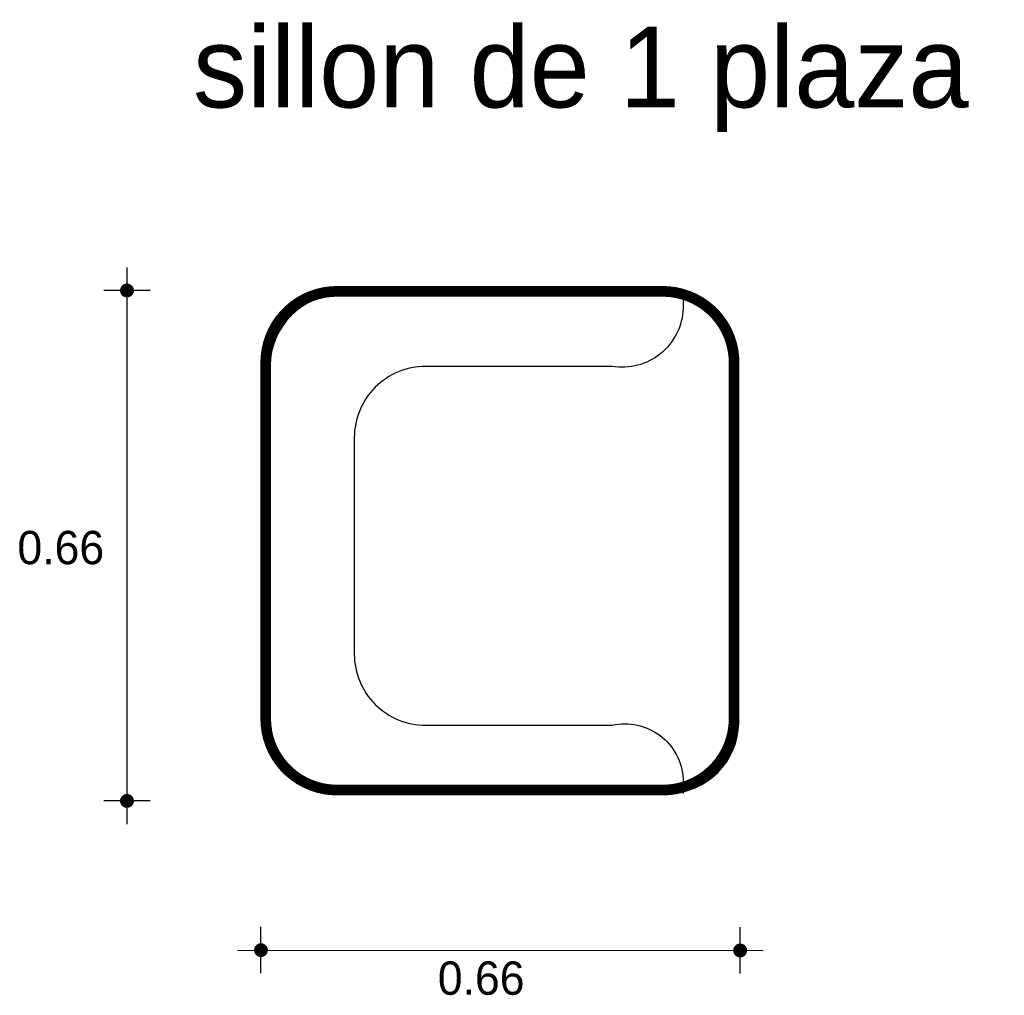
# Model space of a CAD drawing. Extents: x 1.76 to 3.14, y 1.33 to 2.7.
import ezdxf

# ---------------------------------------------------------------- set-up
doc = ezdxf.new("R2010")
doc.units = 0
doc.header["$MEASUREMENT"] = 0
for name, color, linetype in [('BORDE', 2, 'CONTINUOUS'), ('COTAS', 6, 'CONTINUOUS'), ('DIBUJO', 5, 'CONTINUOUS'), ('TEXTO', 4, 'CONTINUOUS')]:
    doc.layers.add(name, color=color, linetype=linetype)

msp = doc.modelspace()

# ---------------------------------------------------------------- linework, layer by layer
at = {"layer": 'BORDE', "const_width": 0.015}
msp.add_lwpolyline([(2.6635, 2.3162, -0.414214), (2.7635, 2.2162), (2.7635, 1.7162, -0.414214), (2.6635, 1.6162), (2.2062, 1.6162, -0.414214), (2.1062, 1.7162), (2.1062, 2.2162, -0.414214), (2.2062, 2.3162)], format="xyb", close=True, dxfattribs=at)
at = {"layer": 'COTAS'}
for p, q in [((1.9115, 2.3499), (1.9115, 1.5685)), ((1.944, 2.3174), (1.879, 2.3174)), ((1.944, 1.601), (1.879, 1.601)), ((2.0995, 1.359), (2.0995, 1.424)), ((2.772, 1.3587), (2.772, 1.4236)), ((2.0671, 1.3915), (2.8045, 1.3911))]:
    msp.add_line(p, q, dxfattribs=at)
at = {"layer": 'COTAS', "const_width": 0.00974}
for points in [[(1.9066, 2.3174, 1), (1.9164, 2.3174, 1)], [(1.9066, 1.601, 1), (1.9164, 1.601, 1)], [(2.0947, 1.3915, 1), (2.1044, 1.3915, 1)], [(2.7671, 1.3911, 1), (2.7769, 1.3911, 1)]]:
    msp.add_lwpolyline(points, format="xyb", close=True, dxfattribs=at)
at = {"layer": 'DIBUJO'}
for p, q in [((2.2125, 2.3115), (2.6698, 2.3115)), ((2.1125, 1.7115), (2.1125, 2.2115)), ((2.7698, 2.2115), (2.7698, 1.7115)), ((2.6698, 1.6115), (2.2125, 1.6115))]:
    msp.add_line(p, q, dxfattribs=at)
msp.add_lwpolyline([(2.692, 2.3115), (2.692, 2.2925, -0.453624), (2.592, 2.2108), (2.3305, 2.2108, 0.414214), (2.2305, 2.1108), (2.2305, 1.8071, 0.414214), (2.3305, 1.7071), (2.592, 1.7071, -0.467263), (2.692, 1.6315), (2.692, 1.6115)], format="xyb", dxfattribs=at)
for centre, start, end in [((2.2125, 2.2115), 90, 180), ((2.6698, 2.2115), 0, 90), ((2.2125, 1.7115), 180, 270), ((2.6698, 1.7115), 270, 360)]:
    msp.add_arc(centre, 0.1, start, end, dxfattribs=at)

# ---------------------------------------------------------------- texts
at = {"layer": 'COTAS'}
for p in [(1.7578, 1.9332), (2.3477, 1.3289)]:
    msp.add_text('0.66', height=0.04675, dxfattribs=at).set_placement(p)
at = {"layer": 'TEXTO'}
msp.add_text('sillon de 1 plaza', height=0.113495, dxfattribs=at).set_placement((2.0042, 2.5743))

doc.saveas('drawing.dxf')
